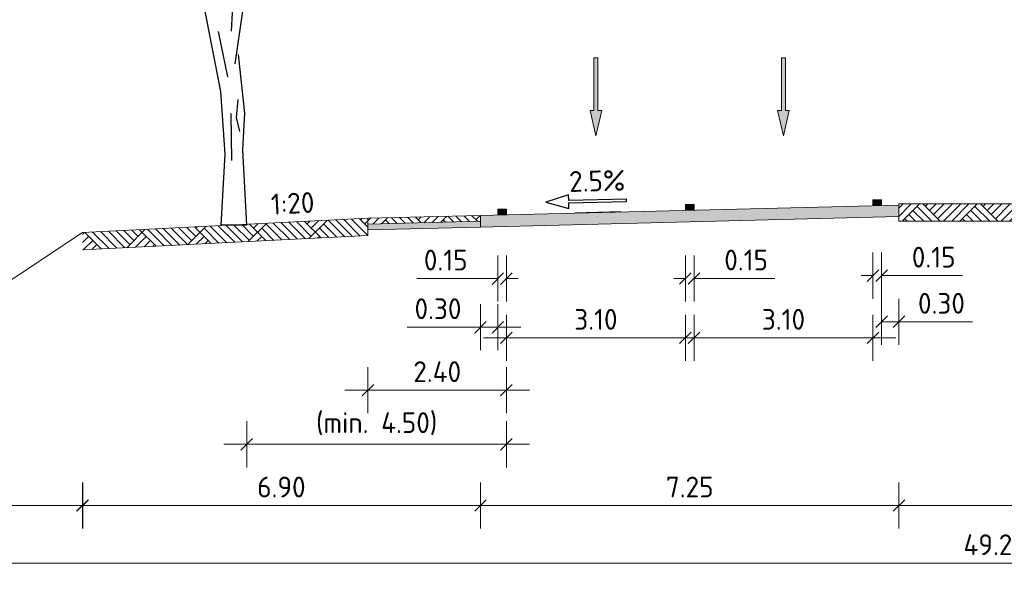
# Model space of a CAD drawing. Header units: metres. Extents: x 169741 to 171424, y 393147 to 407066.
# Tile 25 of 59: x 170754 to 170772, y 393290 to 393300. Entities that reach past the tile are written whole.
import ezdxf
from ezdxf.enums import TextEntityAlignment as Align

# ---------------------------------------------------------------- set-up
doc = ezdxf.new("R2010")
doc.units = ezdxf.units.M
doc.layers.get('0').update_dxf_attribs({"lineweight": 25})
doc.layers.get('Defpoints').update_dxf_attribs({"color": 211})
for name, color, linetype, lineweight in [('N-WE-GR-BOOM-SD-100', 90, 'Continuous', 25), ('N-WE-GR-MAAIVELD-A-200', 92, 'Continuous', 18), ('N-WE-GW-MAAIVELD-GD', 90, 'Continuous', 18), ('N-WE-VH-VERHARDING-GD', 7, 'Continuous', 18), ('N-WE-VH-VERHARDING-V-200', 253, 'Continuous', 18), ('N-WE-VH-VERHARDING_HALFVERHARDING-GD', 252, 'Continuous', 18), ('N-WE-VH-VERKANTING-SD-200', 7, 'Continuous', 25), ('N-WE-VW-MARKERING-SD', 7, 'Continuous', 18), ('N-WE-VW-MARKERING_PIJL-S-200', 7, 'Continuous', 0), ('X-XX-AL-M-200', 7, 'Continuous', 18), ('X-XX-AL-T18-200', 1, 'Continuous', 18)]:
    doc.layers.add(name, color=color, linetype=linetype, lineweight=lineweight)
doc.layers.add('N-WE-VH-VERHARDING_HALFVERHARDING-V-200', color=7, linetype='Continuous', lineweight=18, true_color=0xd7aa8c)
doc.styles.add('NLCS-ISO', font='NLCS-ISO.ttf')
doc.styles.add('NLCS-ISO-M200-T18', font='NLCS-ISO.ttf', dxfattribs={"height": 0.36})
doc.dimstyles.new('NLCS-M200-T18-SCHRAP_L2_H1', dxfattribs={"dimscale": 0.2, "dimtxt": 2.5, "dimasz": 1.008, "dimexe": 2, "dimexo": 2, "dimgap": 0.7, "dimtad": 1, "dimzin": 0, "dimdsep": 46, "dimtxsty": 'NLCS-ISO-M200-T18', "dimblk": 'OBLIQUE', "dimcen": 2.5, "dimdle": 2, "dimclrd": 256, "dimclre": 256, "dimclrt": 256, "dimadec": 1, "dimazin": 0, "dimtfac": 1, "dimtdec": 3, "dimtofl": 0, "dimtmove": 0, "dimatfit": 3, "dimldrblk": 'OBLIQUE', "dimfxl": 2, "dimfxlon": 1, "dimtfillclr": 256, "dimtolj": 1, "dimtzin": 0, "dimlwd": -1, "dimlwe": -1, "dimarcsym": 0})
pattern_1 = [(45, (-493.4676, -213.20055), (-0.5000001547, 0.5000001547), []), (45, (-493.539, -213.1291), (0, 1.0000003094), [0.707107, -0.707107]), (45, (-493.61044, -213.0577), (0, 1.0000003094), [0.707107, -0.707107]), (45, (-493.6829, -212.98526), (0, 1.0000003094), [0.707107, -0.707107]), (45, (-493.7533, -212.9148), (0, 1.0000003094), [0.707107, -0.707107]), (45, (-493.8247, -212.8434), (0, 1.0000003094), [0.707107, -0.707107]), (45, (-493.89616, -212.772), (0, 1.0000003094), [0.707107, -0.707107]), (315, (-493.4676, -213.20055), (0.5000001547, 0.5000001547), []), (315, (-493.39616, -213.1291), (1.0000003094, -3e-16), [0.707107, -0.707107]), (315, (-493.3247, -213.0577), (1.0000003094, -3e-16), [0.707107, -0.707107]), (315, (-493.2523, -212.98526), (1.0000003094, -3e-16), [0.707107, -0.707107]), (315, (-493.1819, -212.9148), (1.0000003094, -3e-16), [0.707107, -0.707107]), (315, (-493.11044, -212.8434), (1.0000003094, -3e-16), [0.707107, -0.707107]), (315, (-493.039, -212.772), (1.0000003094, -3e-16), [0.707107, -0.707107])]

# ---------------------------------------------------------------- blocks, each defined once
blk = doc.blocks.new('_Oblique')
at = {"color": 0, "linetype": 'ByBlock', "lineweight": -2}
blk.add_line((-0.5, -0.5), (0.5, 0.5), dxfattribs=at)
blk = doc.blocks.new('*D121')
at = {"layer": 'Defpoints', "color": 0, "transparency": 16777216}
for p in [(170769.249, 393296.384), (170769.399, 393296.384), (170769.399, 393295.17)]:
    blk.add_point(p, dxfattribs=at)
at = {"layer": 'X-XX-AL-M-200', "transparency": 16777216}
for p, q in [((170769.249, 393295.57), (170769.249, 393294.77)), ((170769.399, 393295.57), (170769.399, 393294.77)), ((170769.249, 393295.17), (170769.048, 393295.17)), ((170769.399, 393295.17), (170770.802, 393295.17))]:
    blk.add_line(p, q, dxfattribs=at)
at = {"layer": 'X-XX-AL-M-200', "transparency": 16777216, "xscale": 0.2016, "yscale": 0.2016, "zscale": 0.2016}
blk.add_blockref('_Oblique', (170769.249, 393295.17), dxfattribs=at)
at = {"layer": 'X-XX-AL-M-200', "transparency": 16777216, "xscale": 0.2016, "yscale": 0.2016, "zscale": 0.2016, "rotation": 180}
blk.add_blockref('_Oblique', (170769.399, 393295.17), dxfattribs=at)
at = {"layer": 'X-XX-AL-M-200', "transparency": 16777216, "insert": (170770.302, 393295.49), "char_height": 0.36, "attachment_point": 5, "style": 'NLCS-ISO-M200-T18'}
blk.add_mtext('\\A1;0.15', dxfattribs=at)
blk = doc.blocks.new('*D122')
at = {"layer": 'Defpoints', "color": 0, "transparency": 16777216}
for p in [(170765.999, 393296.302), (170766.149, 393296.302), (170766.149, 393295.12)]:
    blk.add_point(p, dxfattribs=at)
at = {"layer": 'X-XX-AL-M-200', "transparency": 16777216}
for p, q in [((170765.999, 393295.52), (170765.999, 393294.72)), ((170766.149, 393295.52), (170766.149, 393294.72)), ((170765.999, 393295.12), (170765.798, 393295.12)), ((170766.149, 393295.12), (170767.552, 393295.12))]:
    blk.add_line(p, q, dxfattribs=at)
at = {"layer": 'X-XX-AL-M-200', "transparency": 16777216, "xscale": 0.2016, "yscale": 0.2016, "zscale": 0.2016}
blk.add_blockref('_Oblique', (170765.999, 393295.12), dxfattribs=at)
at = {"layer": 'X-XX-AL-M-200', "transparency": 16777216, "xscale": 0.2016, "yscale": 0.2016, "zscale": 0.2016, "rotation": 180}
blk.add_blockref('_Oblique', (170766.149, 393295.12), dxfattribs=at)
at = {"layer": 'X-XX-AL-M-200', "transparency": 16777216, "insert": (170767.052, 393295.44), "char_height": 0.36, "attachment_point": 5, "style": 'NLCS-ISO-M200-T18'}
blk.add_mtext('\\A1;0.15', dxfattribs=at)
blk = doc.blocks.new('*D123')
at = {"layer": 'Defpoints', "color": 0, "transparency": 16777216}
for p in [(170762.749, 393296.221), (170762.899, 393296.221), (170762.749, 393295.119)]:
    blk.add_point(p, dxfattribs=at)
at = {"layer": 'X-XX-AL-M-200', "transparency": 16777216}
for p, q in [((170762.749, 393295.519), (170762.749, 393294.719)), ((170762.899, 393295.519), (170762.899, 393294.719)), ((170762.749, 393295.119), (170761.346, 393295.119)), ((170762.899, 393295.119), (170763.101, 393295.119))]:
    blk.add_line(p, q, dxfattribs=at)
at = {"layer": 'X-XX-AL-M-200', "transparency": 16777216, "xscale": 0.2016, "yscale": 0.2016, "zscale": 0.2016}
blk.add_blockref('_Oblique', (170762.749, 393295.119), dxfattribs=at)
at = {"layer": 'X-XX-AL-M-200', "transparency": 16777216, "xscale": 0.2016, "yscale": 0.2016, "zscale": 0.2016, "rotation": 180}
blk.add_blockref('_Oblique', (170762.899, 393295.119), dxfattribs=at)
at = {"layer": 'X-XX-AL-M-200', "transparency": 16777216, "insert": (170761.846, 393295.439), "char_height": 0.36, "attachment_point": 5, "style": 'NLCS-ISO-M200-T18'}
blk.add_mtext('\\A1;0.15', dxfattribs=at)
blk = doc.blocks.new('*D124')
at = {"layer": 'Defpoints', "color": 0, "transparency": 16777216}
for p in [(170760.499, 393296.063), (170762.899, 393296.221), (170762.899, 393293.185)]:
    blk.add_point(p, dxfattribs=at)
at = {"layer": 'X-XX-AL-M-200', "transparency": 16777216}
for p, q in [((170760.499, 393293.585), (170760.499, 393292.785)), ((170762.899, 393293.585), (170762.899, 393292.785)), ((170760.099, 393293.185), (170763.299, 393293.185))]:
    blk.add_line(p, q, dxfattribs=at)
at = {"layer": 'X-XX-AL-M-200', "transparency": 16777216, "xscale": 0.2016, "yscale": 0.2016, "zscale": 0.2016, "rotation": 180}
blk.add_blockref('_Oblique', (170760.499, 393293.185), dxfattribs=at)
at = {"layer": 'X-XX-AL-M-200', "transparency": 16777216, "xscale": 0.2016, "yscale": 0.2016, "zscale": 0.2016}
blk.add_blockref('_Oblique', (170762.899, 393293.185), dxfattribs=at)
at = {"layer": 'X-XX-AL-M-200', "transparency": 16777216, "insert": (170761.699, 393293.505), "char_height": 0.36, "attachment_point": 5, "style": 'NLCS-ISO-M200-T18'}
blk.add_mtext('\\A1;2.40', dxfattribs=at)
blk = doc.blocks.new('*D125')
at = {"layer": 'Defpoints', "color": 0, "transparency": 16777216}
for p in [(170762.899, 393296.221), (170758.399, 393296.058), (170758.399, 393292.248)]:
    blk.add_point(p, dxfattribs=at)
at = {"layer": 'X-XX-AL-M-200', "transparency": 16777216}
for p, q in [((170758.399, 393292.648), (170758.399, 393291.848)), ((170762.899, 393292.648), (170762.899, 393291.848)), ((170763.299, 393292.248), (170757.999, 393292.248))]:
    blk.add_line(p, q, dxfattribs=at)
at = {"layer": 'X-XX-AL-M-200', "transparency": 16777216, "xscale": 0.2016, "yscale": 0.2016, "zscale": 0.2016, "rotation": 180}
blk.add_blockref('_Oblique', (170758.399, 393292.248), dxfattribs=at)
at = {"layer": 'X-XX-AL-M-200', "transparency": 16777216, "xscale": 0.2016, "yscale": 0.2016, "zscale": 0.2016}
blk.add_blockref('_Oblique', (170762.899, 393292.248), dxfattribs=at)
at = {"layer": 'X-XX-AL-M-200', "transparency": 16777216, "insert": (170760.649, 393292.604), "char_height": 0.36, "attachment_point": 5, "style": 'NLCS-ISO-M200-T18'}
blk.add_mtext('\\A1;(min. 4.50)', dxfattribs=at)
blk = doc.blocks.new('*D126')
at = {"layer": 'Defpoints', "color": 0, "transparency": 16777216}
for p in [(170769.699, 393296.412), (170762.449, 393296.212), (170762.449, 393291.187)]:
    blk.add_point(p, dxfattribs=at)
at = {"layer": 'X-XX-AL-M-200', "transparency": 16777216}
for p, q in [((170762.449, 393291.587), (170762.449, 393290.787)), ((170769.699, 393291.587), (170769.699, 393290.787)), ((170770.099, 393291.187), (170762.049, 393291.187))]:
    blk.add_line(p, q, dxfattribs=at)
at = {"layer": 'X-XX-AL-M-200', "transparency": 16777216, "xscale": 0.2016, "yscale": 0.2016, "zscale": 0.2016, "rotation": 180}
blk.add_blockref('_Oblique', (170762.449, 393291.187), dxfattribs=at)
at = {"layer": 'X-XX-AL-M-200', "transparency": 16777216, "xscale": 0.2016, "yscale": 0.2016, "zscale": 0.2016}
blk.add_blockref('_Oblique', (170769.699, 393291.187), dxfattribs=at)
at = {"layer": 'X-XX-AL-M-200', "transparency": 16777216, "insert": (170766.074, 393291.507), "char_height": 0.36, "attachment_point": 5, "style": 'NLCS-ISO-M200-T18'}
blk.add_mtext('\\A1;7.25', dxfattribs=at)
blk = doc.blocks.new('*D127')
at = {"layer": 'Defpoints', "color": 0, "transparency": 16777216}
for p in [(170766.149, 393296.302), (170769.249, 393296.384), (170766.149, 393294.092)]:
    blk.add_point(p, dxfattribs=at)
at = {"layer": 'X-XX-AL-M-200', "transparency": 16777216}
for p, q in [((170766.149, 393294.492), (170766.149, 393293.692)), ((170769.249, 393294.492), (170769.249, 393293.692)), ((170769.649, 393294.092), (170765.749, 393294.092))]:
    blk.add_line(p, q, dxfattribs=at)
at = {"layer": 'X-XX-AL-M-200', "transparency": 16777216, "xscale": 0.2016, "yscale": 0.2016, "zscale": 0.2016, "rotation": 180}
blk.add_blockref('_Oblique', (170766.149, 393294.092), dxfattribs=at)
at = {"layer": 'X-XX-AL-M-200', "transparency": 16777216, "xscale": 0.2016, "yscale": 0.2016, "zscale": 0.2016}
blk.add_blockref('_Oblique', (170769.249, 393294.092), dxfattribs=at)
at = {"layer": 'X-XX-AL-M-200', "transparency": 16777216, "insert": (170767.699, 393294.412), "char_height": 0.36, "attachment_point": 5, "style": 'NLCS-ISO-M200-T18'}
blk.add_mtext('\\A1;3.10', dxfattribs=at)
blk = doc.blocks.new('*D128')
at = {"layer": 'Defpoints', "color": 0, "transparency": 16777216}
for p in [(170765.999, 393296.303), (170762.899, 393296.221), (170762.899, 393294.092)]:
    blk.add_point(p, dxfattribs=at)
at = {"layer": 'X-XX-AL-M-200', "transparency": 16777216}
for p, q in [((170762.899, 393294.492), (170762.899, 393293.692)), ((170765.999, 393294.492), (170765.999, 393293.692)), ((170766.399, 393294.092), (170762.499, 393294.092))]:
    blk.add_line(p, q, dxfattribs=at)
at = {"layer": 'X-XX-AL-M-200', "transparency": 16777216, "xscale": 0.2016, "yscale": 0.2016, "zscale": 0.2016, "rotation": 180}
blk.add_blockref('_Oblique', (170762.899, 393294.092), dxfattribs=at)
at = {"layer": 'X-XX-AL-M-200', "transparency": 16777216, "xscale": 0.2016, "yscale": 0.2016, "zscale": 0.2016}
blk.add_blockref('_Oblique', (170765.999, 393294.092), dxfattribs=at)
at = {"layer": 'X-XX-AL-M-200', "transparency": 16777216, "insert": (170764.449, 393294.412), "char_height": 0.36, "attachment_point": 5, "style": 'NLCS-ISO-M200-T18'}
blk.add_mtext('\\A1;3.10', dxfattribs=at)
blk = doc.blocks.new('*D129')
at = {"layer": 'Defpoints', "color": 0, "transparency": 16777216}
for p in [(170762.449, 393296.212), (170762.749, 393296.221), (170762.449, 393294.276)]:
    blk.add_point(p, dxfattribs=at)
at = {"layer": 'X-XX-AL-M-200', "transparency": 16777216}
for p, q in [((170762.449, 393294.676), (170762.449, 393293.876)), ((170762.749, 393294.676), (170762.749, 393293.876)), ((170762.449, 393294.276), (170761.176, 393294.276)), ((170763.149, 393294.276), (170762.449, 393294.276))]:
    blk.add_line(p, q, dxfattribs=at)
at = {"layer": 'X-XX-AL-M-200', "transparency": 16777216, "xscale": 0.2016, "yscale": 0.2016, "zscale": 0.2016, "rotation": 180}
blk.add_blockref('_Oblique', (170762.449, 393294.276), dxfattribs=at)
at = {"layer": 'X-XX-AL-M-200', "transparency": 16777216, "xscale": 0.2016, "yscale": 0.2016, "zscale": 0.2016}
blk.add_blockref('_Oblique', (170762.749, 393294.276), dxfattribs=at)
at = {"layer": 'X-XX-AL-M-200', "transparency": 16777216, "insert": (170761.712, 393294.596), "char_height": 0.36, "attachment_point": 5, "style": 'NLCS-ISO-M200-T18'}
blk.add_mtext('\\A1;0.30', dxfattribs=at)
blk = doc.blocks.new('*U69')
blk.add_hatch(color=256).paths.add_polyline_path([(-0.0675, 0.2925), (-0.0225, 0.2925), (-0.0225, 0.9), (0.0225, 0.9), (0.0225, 0.2925), (0.0675, 0.2925), (0, 0)])
blk.add_lwpolyline([(-0.0675, 0.2925), (-0.0225, 0.2925), (-0.0225, 0.9), (0.0225, 0.9), (0.0225, 0.2925), (0.0675, 0.2925), (0, 0)], close=True)
blk = doc.blocks.new('*D156')
at = {"layer": 'Defpoints', "color": 0, "transparency": 16777216}
for p in [(170755.549, 393295.916), (170762.449, 393296.058), (170755.549, 393291.187)]:
    blk.add_point(p, dxfattribs=at)
at = {"layer": 'X-XX-AL-M-200', "transparency": 16777216}
for p, q in [((170755.549, 393291.587), (170755.549, 393290.787)), ((170762.449, 393291.587), (170762.449, 393290.787)), ((170762.849, 393291.187), (170755.149, 393291.187))]:
    blk.add_line(p, q, dxfattribs=at)
at = {"layer": 'X-XX-AL-M-200', "transparency": 16777216, "xscale": 0.2016, "yscale": 0.2016, "zscale": 0.2016, "rotation": 180}
blk.add_blockref('_Oblique', (170755.549, 393291.187), dxfattribs=at)
at = {"layer": 'X-XX-AL-M-200', "transparency": 16777216, "xscale": 0.2016, "yscale": 0.2016, "zscale": 0.2016}
blk.add_blockref('_Oblique', (170762.449, 393291.187), dxfattribs=at)
at = {"layer": 'X-XX-AL-M-200', "transparency": 16777216, "insert": (170758.999, 393291.507), "char_height": 0.36, "attachment_point": 5, "style": 'NLCS-ISO-M200-T18'}
blk.add_mtext('\\A1;6.90', dxfattribs=at)
blk = doc.blocks.new('SVH-VERKANTING_DYN-SOD')
at = {"flags": 128}
blk.add_lwpolyline([(2.5, 1.1), (-2.5, 1.1), (-2.5, 1.6), (-4.5, 1), (-2.5, 0.4), (-2.5, 0.9), (2.5, 0.9)], close=True, dxfattribs=at)
at = {"layer": 'Defpoints', "flags": 128}
blk.add_lwpolyline([(2, 0), (-2, 0)], dxfattribs=at)
at = {"style": 'NLCS-ISO'}
blk.add_attdef('HELLING', text='', height=1.8, dxfattribs=at).set_placement((0, 1.3), align=Align.BOTTOM_CENTER)
blk = doc.blocks.new('markering_015')
blk.add_hatch(color=256).paths.add_polyline_path([(0.075, 0), (0.075, 0.02), (-0.075, 0.02), (-0.075, 0)])
blk.add_lwpolyline([(0.075, 0), (0.075, 0.02), (-0.075, 0.02), (-0.075, 0)], close=True)
blk = doc.blocks.new('SGR-BOOM_S01_I_ZIJ-D')
for p, q in [((-0.048, 3.356), (0.113, 2.572)), ((0.297, 2.179), (0.263, 1.868)), ((0.171, 1.937), (0.182, 1.119)), ((0.263, 1.868), (0.321, 1.626)), ((0.445, 0), (0, 0))]:
    blk.add_line(p, q)
at = {"flags": 128}
for points in [[(-0.491, 4.121), (-0.303, 3.821), (-0.003, 2.319), (0.072, 1.229), (0, 0)], [(0.185, 3.361), (0.218, 4.013)], [(0.25, 2.798), (0.381, 3.711)], [(0.298, 2.957), (0.411, 1.943), (0.373, 1.304), (0.445, 0)]]:
    blk.add_lwpolyline(points, dxfattribs=at)
blk = doc.blocks.new('*D167')
at = {"layer": 'Defpoints', "color": 0, "transparency": 16777216}
for p in [(170769.699, 393296.412), (170775.619, 393296.412), (170775.619, 393291.187)]:
    blk.add_point(p, dxfattribs=at)
at = {"layer": 'X-XX-AL-M-200', "transparency": 16777216}
for p, q in [((170769.699, 393291.587), (170769.699, 393290.787)), ((170775.619, 393291.587), (170775.619, 393290.787)), ((170769.299, 393291.187), (170776.019, 393291.187))]:
    blk.add_line(p, q, dxfattribs=at)
at = {"layer": 'X-XX-AL-M-200', "transparency": 16777216, "xscale": 0.2016, "yscale": 0.2016, "zscale": 0.2016, "rotation": 180}
blk.add_blockref('_Oblique', (170769.699, 393291.187), dxfattribs=at)
at = {"layer": 'X-XX-AL-M-200', "transparency": 16777216, "xscale": 0.2016, "yscale": 0.2016, "zscale": 0.2016}
blk.add_blockref('_Oblique', (170775.619, 393291.187), dxfattribs=at)
at = {"layer": 'X-XX-AL-M-200', "transparency": 16777216, "insert": (170772.659, 393291.507), "char_height": 0.36, "attachment_point": 5, "style": 'NLCS-ISO-M200-T18'}
blk.add_mtext('\\A1;5.92', dxfattribs=at)
blk = doc.blocks.new('*D168')
at = {"layer": 'Defpoints', "color": 0, "transparency": 16777216}
for p in [(170746.749, 393292.604), (170795.969, 393292.604), (170795.969, 393290.187)]:
    blk.add_point(p, dxfattribs=at)
at = {"layer": 'X-XX-AL-M-200', "transparency": 16777216}
for p, q in [((170746.749, 393290.587), (170746.749, 393289.787)), ((170795.969, 393290.587), (170795.969, 393289.787)), ((170746.349, 393290.187), (170796.369, 393290.187))]:
    blk.add_line(p, q, dxfattribs=at)
at = {"layer": 'X-XX-AL-M-200', "transparency": 16777216, "xscale": 0.2016, "yscale": 0.2016, "zscale": 0.2016, "rotation": 180}
blk.add_blockref('_Oblique', (170746.749, 393290.187), dxfattribs=at)
at = {"layer": 'X-XX-AL-M-200', "transparency": 16777216, "xscale": 0.2016, "yscale": 0.2016, "zscale": 0.2016}
blk.add_blockref('_Oblique', (170795.969, 393290.187), dxfattribs=at)
at = {"layer": 'X-XX-AL-M-200', "transparency": 16777216, "insert": (170771.359, 393290.507), "char_height": 0.36, "attachment_point": 5, "style": 'NLCS-ISO-M200-T18'}
blk.add_mtext('\\A1;49.22', dxfattribs=at)
blk = doc.blocks.new('*D330')
at = {"layer": 'Defpoints', "color": 0, "transparency": 16777216}
for p in [(170769.399, 393296.384), (170769.699, 393296.393), (170769.399, 393294.37)]:
    blk.add_point(p, dxfattribs=at)
at = {"layer": 'X-XX-AL-M-200', "transparency": 16777216}
for p, q in [((170769.399, 393294.77), (170769.399, 393293.97)), ((170769.699, 393294.77), (170769.699, 393293.97)), ((170769.399, 393294.37), (170770.099, 393294.37)), ((170769.699, 393294.37), (170770.973, 393294.37))]:
    blk.add_line(p, q, dxfattribs=at)
at = {"layer": 'X-XX-AL-M-200', "transparency": 16777216, "xscale": 0.2016, "yscale": 0.2016, "zscale": 0.2016, "rotation": 180}
blk.add_blockref('_Oblique', (170769.399, 393294.37), dxfattribs=at)
at = {"layer": 'X-XX-AL-M-200', "transparency": 16777216, "xscale": 0.2016, "yscale": 0.2016, "zscale": 0.2016}
blk.add_blockref('_Oblique', (170769.699, 393294.37), dxfattribs=at)
at = {"layer": 'X-XX-AL-M-200', "transparency": 16777216, "insert": (170770.437, 393294.69), "char_height": 0.36, "attachment_point": 5, "style": 'NLCS-ISO-M200-T18'}
blk.add_mtext('\\A1;0.30', dxfattribs=at)
blk = doc.blocks.new('*D332')
at = {"layer": 'Defpoints', "color": 0, "transparency": 16777216}
for p in [(170749.549, 393296.058), (170755.556, 393295.916), (170749.549, 393291.187)]:
    blk.add_point(p, dxfattribs=at)
at = {"layer": 'X-XX-AL-M-200', "transparency": 16777216}
for p, q in [((170749.549, 393291.587), (170749.549, 393290.787)), ((170755.556, 393291.587), (170755.556, 393290.787)), ((170755.956, 393291.187), (170749.149, 393291.187))]:
    blk.add_line(p, q, dxfattribs=at)
at = {"layer": 'X-XX-AL-M-200', "transparency": 16777216, "xscale": 0.2016, "yscale": 0.2016, "zscale": 0.2016, "rotation": 180}
blk.add_blockref('_Oblique', (170749.549, 393291.187), dxfattribs=at)
at = {"layer": 'X-XX-AL-M-200', "transparency": 16777216, "xscale": 0.2016, "yscale": 0.2016, "zscale": 0.2016}
blk.add_blockref('_Oblique', (170755.556, 393291.187), dxfattribs=at)
at = {"layer": 'X-XX-AL-M-200', "transparency": 16777216, "insert": (170752.553, 393291.507), "char_height": 0.36, "attachment_point": 5, "style": 'NLCS-ISO-M200-T18'}
blk.add_mtext('\\A1;6.01', dxfattribs=at)

msp = doc.modelspace()

# ---------------------------------------------------------------- hatches: boundary and pattern name
at = {"layer": 'N-WE-GR-MAAIVELD-A-200'}
h = msp.add_hatch(dxfattribs=at)
h.set_pattern_fill('AGR-MAAIVELD-SO', color=256, scale=0.1, pattern_type=2)
h.set_pattern_definition([(45, (-493.4676, -213.1811), (-0.5000001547, 0.5000001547), []), (45, (-493.539, -213.1097), (0, 1.0000003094), [0.707107, -0.707107]), (45, (-493.61044, -213.0383), (0, 1.0000003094), [0.707107, -0.707107]), (45, (-493.6829, -212.96584), (0, 1.0000003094), [0.707107, -0.707107]), (45, (-493.7533, -212.8954), (0, 1.0000003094), [0.707107, -0.707107]), (45, (-493.8247, -212.824), (0, 1.0000003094), [0.707107, -0.707107]), (45, (-493.89616, -212.75255), (0, 1.0000003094), [0.707107, -0.707107]), (315, (-493.4676, -213.1811), (0.5000001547, 0.5000001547), []), (315, (-493.39616, -213.1097), (1.0000003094, -3e-16), [0.707107, -0.707107]), (315, (-493.3247, -213.0383), (1.0000003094, -3e-16), [0.707107, -0.707107]), (315, (-493.2523, -212.96584), (1.0000003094, -3e-16), [0.707107, -0.707107]), (315, (-493.1819, -212.8954), (1.0000003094, -3e-16), [0.707107, -0.707107]), (315, (-493.11044, -212.824), (1.0000003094, -3e-16), [0.707107, -0.707107]), (315, (-493.039, -212.75255), (1.0000003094, -3e-16), [0.707107, -0.707107])])
h.paths.add_polyline_path([(170769.699, 393296.412), (170769.699, 393296.112), (170775.619, 393296.112), (170775.619, 393296.412)])
h = msp.add_hatch(dxfattribs=at)
h.set_pattern_fill('AGR-MAAIVELD-SO', color=256, scale=0.1, pattern_type=2)
h.set_pattern_definition(pattern_1)
h.paths.add_polyline_path([(170755.549, 393295.916), (170755.549, 393295.615), (170760.499, 393295.863), (170760.499, 393296.163)])
h.paths.add_polyline_path([(170754.824, 393295.578), (170754.824, 393295.578), (170754.824, 393295.578)])
h = msp.add_hatch(dxfattribs=at)
h.set_pattern_fill('AGR-MAAIVELD-SO', color=256, scale=0.1, pattern_type=2)
h.set_pattern_definition(pattern_1)
h.paths.add_polyline_path([(170762.449, 393296.212), (170760.499, 393296.163), (170760.499, 393296.063), (170762.449, 393296.112)])
at = {"layer": 'N-WE-VH-VERHARDING-V-200'}
msp.add_hatch(color=256, dxfattribs=at).paths.add_polyline_path([(170769.699, 393296.393), (170762.449, 393296.212), (170762.449, 393296.012), (170769.699, 393296.193)])
at = {"layer": 'N-WE-VH-VERHARDING_HALFVERHARDING-V-200'}
msp.add_hatch(color=256, dxfattribs=at).paths.add_polyline_path([(170762.449, 393296.112), (170760.499, 393296.063), (170760.499, 393295.963), (170762.449, 393296.012)])

# ---------------------------------------------------------------- linework, layer by layer
at = {"layer": 'N-WE-GW-MAAIVELD-GD', "flags": 128}
for points in [[(170769.699, 393296.412), (170769.699, 393296.112), (170775.619, 393296.112), (170775.619, 393296.412)], [(170760.499, 393296.063), (170760.499, 393296.163), (170762.449, 393296.212), (170762.449, 393296.112)]]:
    msp.add_lwpolyline(points, close=True, dxfattribs=at)
for points in [[(170755.549, 393295.615), (170760.499, 393295.863), (170760.499, 393296.163), (170755.549, 393295.916)], [(170755.549, 393295.916), (170753.168, 393294.335), (170751.866, 393294.335), (170749.549, 393295.88)]]:
    msp.add_lwpolyline(points, dxfattribs=at)
at = {"layer": 'N-WE-VH-VERHARDING-GD', "flags": 128}
msp.add_lwpolyline([(170769.699, 393296.393), (170762.449, 393296.212), (170762.449, 393296.012), (170762.449, 393296.012), (170769.699, 393296.193)], close=True, dxfattribs=at)
at = {"layer": 'N-WE-VH-VERHARDING_HALFVERHARDING-GD'}
msp.add_lwpolyline([(170762.449, 393296.112), (170760.499, 393296.063), (170760.499, 393295.963), (170762.449, 393296.012)], close=True, dxfattribs=at)

# ---------------------------------------------------------------- block references
at = {"layer": 'N-WE-GR-BOOM-SD-100'}
msp.add_blockref('SGR-BOOM_S01_I_ZIJ-D', (170757.949, 393296.044), dxfattribs=at)
at = {"layer": 'N-WE-VH-VERKANTING-SD-200', "xscale": 0.2, "yscale": 0.2, "zscale": 0.2, "rotation": 1.432096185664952}
msp.add_blockref('SVH-VERKANTING_DYN-SOD', (170764.483, 393296.263), dxfattribs=at).add_auto_attribs({'HELLING': '2.5%'})
at = {"layer": 'N-WE-VW-MARKERING-SD', "yscale": 5}
for p in [(170769.324, 393296.384), (170762.824, 393296.221), (170766.074, 393296.302)]:
    msp.add_blockref('markering_015', p, dxfattribs=at)
at = {"layer": 'N-WE-VW-MARKERING_PIJL-S-200', "xscale": 1.5, "yscale": 1.5, "zscale": 1.5}
for p in [(170764.449, 393297.593), (170767.699, 393297.593)]:
    msp.add_blockref('*U69', p, dxfattribs=at)

# ---------------------------------------------------------------- texts
at = {"layer": 'X-XX-AL-T18-200', "style": 'NLCS-ISO-M200-T18'}
msp.add_text('1:20', height=0.36, rotation=2.8624, dxfattribs=at).set_placement((170758.826, 393296.225))

# ---------------------------------------------------------------- dimensions: what is measured, and where the dimension line sits
at = {"layer": 'X-XX-AL-M-200'}
for base, p1, p2, picture, middle in [((170762.449, 393291.187), (170769.699, 393296.412), (170762.449, 393296.212), '*D126', (170766.074, 393291.187)), ((170766.149, 393295.12), (170765.999, 393296.302), (170766.149, 393296.302), '*D122', (170767.052, 393295.12)), ((170769.399, 393295.17), (170769.249, 393296.384), (170769.399, 393296.384), '*D121', (170770.302, 393295.17)), ((170762.449, 393294.276), (170762.749, 393296.221), (170762.449, 393296.212), '*D129', (170761.712, 393294.276)), ((170762.749, 393295.119), (170762.899, 393296.221), (170762.749, 393296.221), '*D123', (170761.846, 393295.119))]:
    dim = msp.add_linear_dim(base=base, p1=p1, p2=p2, dimstyle='NLCS-M200-T18-SCHRAP_L2_H1', dxfattribs=at)
    dim.commit()
    dim.dimension.update_dxf_attribs({"geometry": picture, "text_midpoint": middle, "dimtype": 160})
for base, p1, p2, picture, middle in [((170775.619, 393291.187), (170769.699, 393296.412), (170775.619, 393296.412), '*D167', (170772.659, 393291.507)), ((170762.899, 393294.092), (170765.999, 393296.303), (170762.899, 393296.221), '*D128', (170764.449, 393294.412)), ((170766.149, 393294.092), (170769.249, 393296.384), (170766.149, 393296.302), '*D127', (170767.699, 393294.412)), ((170762.899, 393293.185), (170760.499, 393296.063), (170762.899, 393296.221), '*D124', (170761.699, 393293.505)), ((170749.549, 393291.187), (170755.556, 393295.916), (170749.549, 393296.058), '*D332', (170752.553, 393291.507)), ((170755.549, 393291.187), (170762.449, 393296.058), (170755.549, 393295.916), '*D156', (170758.999, 393291.507)), ((170795.969, 393290.187), (170746.749, 393292.604), (170795.969, 393292.604), '*D168', (170771.359, 393290.507))]:
    dim = msp.add_linear_dim(base=base, p1=p1, p2=p2, dimstyle='NLCS-M200-T18-SCHRAP_L2_H1', dxfattribs=at)
    dim.commit()
    dim.dimension.update_dxf_attribs({"geometry": picture, "text_midpoint": middle})
dim = msp.add_linear_dim(base=(170769.399, 393294.37), p1=(170769.699, 393296.393), p2=(170769.399, 393296.384), angle=180, dimstyle='NLCS-M200-T18-SCHRAP_L2_H1', dxfattribs=at)
dim.commit()
dim.dimension.update_dxf_attribs({"geometry": '*D330', "text_midpoint": (170770.437, 393294.37), "dimtype": 160})
dim = msp.add_linear_dim(base=(170758.399, 393292.248), p1=(170762.899, 393296.221), p2=(170758.399, 393296.058), text='(min. 4.50)', dimstyle='NLCS-M200-T18-SCHRAP_L2_H1', dxfattribs=at)
dim.commit()
dim.dimension.update_dxf_attribs({"geometry": '*D125', "text_midpoint": (170760.649, 393292.604)})

doc.saveas('drawing.dxf')
